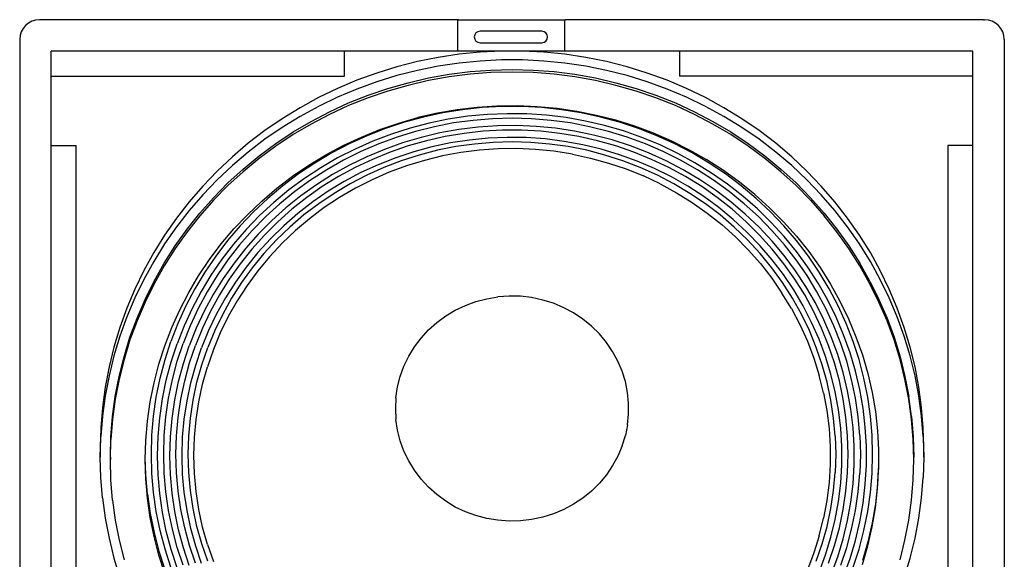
# Model space of a CAD drawing. Extents: x -12 to 2974, y -397 to 1816.
# Tile 3 of 5: x -12 to 458, y 673 to 931. Entities that reach past the tile are written whole.
import ezdxf

# ---------------------------------------------------------------- set-up
doc = ezdxf.new("R2010")
doc.units = 0
doc.layers.add('KF_SW_115E_FRONT', color=7, linetype='CONTINUOUS')

# ---------------------------------------------------------------- blocks, each defined once
blk = doc.blocks.new('K_F_SW_115E_FRONT')
at = {"layer": 'KF_SW_115E_FRONT'}
for p, q in [((-225, 0), (-225.5, 0)), ((-25.5, 0), (-225, 0)), ((-26, 0), (-26, -15)), ((-25.5, 0), (-18.5, 0)), ((-18.5, 0), (18.5, 0)), ((18.5, 0), (25.5, 0)), ((25, 0), (25, -15)), ((225, 0), (25.5, 0)), ((225, 0), (225.5, 0)), ((14.25, -5.5), (-15.25, -5.5)), ((-235, -9.5), (-235, -494.5)), ((-15.25, -11), (14.25, -11)), ((235, -9.5), (235, -494.5)), ((220, -15), (-220, -15)), ((-220, -489), (-220, -15)), ((-80, -27), (-80, -15)), ((-35.23, -18.03), (-45.12, -20.01)), ((-25.23, -16.51), (-35.23, -18.03)), ((-15.15, -15.5), (-25.23, -16.51)), ((-5.06, -15), (-15.15, -15.5)), ((5.06, -15), (-5.06, -15)), ((15.18, -15.5), (5.06, -15)), ((25.23, -16.51), (15.18, -15.5)), ((35.26, -18.03), (25.23, -16.51)), ((45.15, -20.01), (35.26, -18.03)), ((80, -15), (80, -27)), ((220, -489), (220, -15)), ((-54.93, -22.5), (-64.57, -25.46)), ((-45.12, -20.01), (-54.93, -22.5)), ((-35.23, -22.22), (-45.12, -24.2)), ((-25.23, -20.7), (-35.23, -22.22)), ((-15.15, -19.73), (-25.23, -20.7)), ((-5.06, -19.22), (-15.15, -19.73)), ((5.06, -19.22), (-5.06, -19.22)), ((15.18, -19.73), (5.06, -19.22)), ((25.23, -20.7), (15.18, -19.73)), ((35.26, -22.22), (25.23, -20.7)), ((45.15, -24.2), (35.26, -22.22)), ((54.93, -22.5), (45.15, -20.01)), ((64.57, -25.46), (54.93, -22.5)), ((-220, -27), (-80, -27)), ((-64.57, -25.46), (-74.03, -28.93)), ((-54.93, -26.69), (-64.57, -29.65)), ((-45.12, -24.2), (-54.93, -26.69)), ((-49.63, -30.07), (-39.86, -27.8)), ((-39.86, -27.8), (-29.99, -26.03)), ((-29.99, -27.29), (-39.86, -29.06)), ((-29.99, -26.03), (-20.03, -24.77)), ((-20.03, -26.03), (-29.99, -27.29)), ((-20.03, -24.77), (-10.04, -24.01)), ((-10.04, -25.27), (-20.03, -26.03)), ((-10.04, -24.01), (0.02, -23.76)), ((0.02, -25.02), (-10.04, -25.27)), ((0.02, -23.76), (10.04, -24.01)), ((10.04, -25.27), (0.02, -25.02)), ((10.04, -24.01), (20.06, -24.77)), ((20.06, -26.03), (10.04, -25.27)), ((20.06, -24.77), (29.99, -26.03)), ((29.99, -27.29), (20.06, -26.03)), ((29.99, -26.03), (39.89, -27.8)), ((39.89, -29.06), (29.99, -27.29)), ((39.89, -27.8), (49.63, -30.07)), ((54.93, -26.69), (45.15, -24.2)), ((64.57, -29.65), (54.93, -26.69)), ((74.06, -28.93), (64.57, -25.46)), ((220, -27), (80, -27)), ((-83.3, -32.84), (-92.34, -37.19)), ((-74.03, -28.93), (-83.3, -32.84)), ((-64.57, -29.65), (-74.03, -33.12)), ((-68.7, -36.02), (-59.25, -32.81)), ((-59.25, -32.81), (-49.63, -30.07)), ((-49.63, -31.33), (-59.25, -34.07)), ((-39.86, -29.06), (-49.63, -31.33)), ((49.63, -31.33), (39.89, -29.06)), ((49.63, -30.07), (59.28, -32.81)), ((59.28, -34.07), (49.63, -31.33)), ((59.28, -32.81), (68.73, -36.02)), ((74.06, -33.12), (64.57, -29.65)), ((83.33, -32.84), (74.06, -28.93)), ((92.37, -37.19), (83.33, -32.84)), ((-92.34, -37.19), (-101.17, -42.01)), ((-83.3, -37.03), (-92.34, -41.38)), ((-74.03, -33.12), (-83.3, -37.03)), ((-77.97, -39.74), (-68.7, -36.02)), ((-68.7, -37.28), (-77.97, -41.01)), ((-59.25, -34.07), (-68.7, -37.28)), ((68.73, -37.28), (59.28, -34.07)), ((68.73, -36.02), (78, -39.74)), ((78, -41.01), (68.73, -37.28)), ((83.33, -37.03), (74.06, -33.12)), ((92.37, -41.38), (83.33, -37.03)), ((101.17, -42.01), (92.37, -37.19)), ((-101.17, -42.01), (-109.71, -47.24)), ((-92.34, -41.38), (-101.17, -46.2)), ((-87.05, -43.91), (-77.97, -39.74)), ((-77.97, -41.01), (-87.05, -45.17)), ((-16.69, -41.89), (-26.21, -42.99)), ((-14.2, -41.95), (-23.63, -42.96)), ((-7.17, -41.26), (-16.69, -41.89)), ((-4.74, -41.44), (-14.2, -41.95)), ((2.41, -41.13), (-7.17, -41.26)), ((4.74, -41.44), (-4.74, -41.44)), ((11.96, -41.51), (2.41, -41.13)), ((14.23, -41.95), (4.74, -41.44)), ((21.48, -42.39), (11.96, -41.51)), ((23.66, -42.96), (14.23, -41.95)), ((78, -39.74), (87.08, -43.91)), ((87.08, -45.17), (78, -41.01)), ((101.17, -46.2), (92.37, -41.38)), ((109.71, -47.24), (101.17, -42.01)), ((-101.17, -46.2), (-109.71, -51.44)), ((-95.87, -48.54), (-87.05, -43.91)), ((-87.05, -45.17), (-95.87, -49.8)), ((-54.08, -49.36), (-44.9, -46.74)), ((-42.25, -46.46), (-51.36, -48.95)), ((-35.6, -44.63), (-44.9, -46.74)), ((-32.99, -44.44), (-42.25, -46.46)), ((-26.21, -42.99), (-35.6, -44.63)), ((-23.63, -42.96), (-32.99, -44.44)), ((-21.1, -46.11), (-30.4, -47.5)), ((-11.74, -45.23), (-21.1, -46.11)), ((-2.35, -44.85), (-11.74, -45.23)), ((7.08, -44.97), (-2.35, -44.85)), ((16.44, -45.6), (7.08, -44.97)), ((25.8, -46.74), (16.44, -45.6)), ((30.94, -43.75), (21.48, -42.39)), ((33.02, -44.44), (23.66, -42.96)), ((35.04, -48.38), (25.8, -46.74)), ((40.3, -45.64), (30.94, -43.75)), ((42.25, -46.46), (33.02, -44.44)), ((49.54, -48), (40.3, -45.64)), ((51.39, -48.95), (42.25, -46.46)), ((87.08, -43.91), (95.87, -48.54)), ((95.87, -49.8), (87.08, -45.17)), ((109.71, -51.44), (101.17, -46.2)), ((-109.71, -47.24), (-117.94, -52.89)), ((-109.71, -51.44), (-117.94, -57.08)), ((-104.41, -53.58), (-95.87, -48.54)), ((-95.87, -49.8), (-104.41, -54.84)), ((-63.09, -52.45), (-54.08, -49.36)), ((-51.36, -48.95), (-60.35, -51.91)), ((-39.61, -49.39), (-48.68, -51.75)), ((-36.99, -51.06), (-46.04, -53.3)), ((-30.4, -47.5), (-39.61, -49.39)), ((-27.85, -49.29), (-36.99, -51.06)), ((-18.61, -48.04), (-27.85, -49.29)), ((-16.15, -51.28), (-25.33, -52.41)), ((-9.32, -47.28), (-18.61, -48.04)), ((-6.92, -50.65), (-16.15, -51.28)), ((0.02, -47.03), (-9.32, -47.28)), ((2.32, -50.52), (-6.92, -50.65)), ((9.35, -47.28), (0.02, -47.03)), ((11.55, -50.9), (2.32, -50.52)), ((18.65, -48.04), (9.35, -47.28)), ((20.76, -51.78), (11.55, -50.9)), ((27.88, -49.29), (18.65, -48.04)), ((37.02, -51.06), (27.88, -49.29)), ((44.18, -50.49), (35.04, -48.38)), ((46.04, -53.3), (37.02, -51.06)), ((53.19, -53.11), (44.18, -50.49)), ((58.65, -50.84), (49.54, -48)), ((60.38, -51.91), (51.39, -48.95)), ((67.57, -54.18), (58.65, -50.84)), ((95.87, -48.54), (104.45, -53.58)), ((104.45, -54.84), (95.87, -49.8)), ((117.97, -52.89), (109.71, -47.24)), ((117.97, -57.08), (109.71, -51.44)), ((-117.94, -52.89), (-125.88, -58.94)), ((-112.7, -59.06), (-104.41, -53.58)), ((-104.41, -54.84), (-112.7, -60.32)), ((-80.52, -60.04), (-71.92, -56.01)), ((-69.14, -55.35), (-77.72, -59.26)), ((-71.92, -56.01), (-63.09, -52.45)), ((-60.35, -51.91), (-69.14, -55.35)), ((-57.6, -54.59), (-66.37, -57.93)), ((-54.89, -56.04), (-63.63, -59.23)), ((-48.68, -51.75), (-57.6, -54.59)), ((-46.04, -53.3), (-54.89, -56.04)), ((-43.39, -56.16), (-52.22, -58.78)), ((-34.41, -54.02), (-43.39, -56.16)), ((-31.85, -55.76), (-40.77, -57.74)), ((-25.33, -52.41), (-34.41, -54.02)), ((-22.81, -54.24), (-31.85, -55.76)), ((-13.73, -53.23), (-22.81, -54.24)), ((-4.55, -52.73), (-13.73, -53.23)), ((-2.25, -56.16), (-11.33, -56.54)), ((4.59, -52.73), (-4.55, -52.73)), ((6.82, -56.29), (-2.25, -56.16)), ((13.73, -53.23), (4.59, -52.73)), ((15.87, -56.92), (6.82, -56.29)), ((22.84, -54.24), (13.73, -53.23)), ((29.9, -53.14), (20.76, -51.78)), ((31.88, -55.76), (22.84, -54.24)), ((38.94, -55.03), (29.9, -53.14)), ((40.8, -57.74), (31.88, -55.76)), ((47.83, -57.39), (38.94, -55.03)), ((54.93, -56.04), (46.04, -53.3)), ((62.05, -56.2), (53.19, -53.11)), ((63.66, -59.23), (54.93, -56.04)), ((69.17, -55.35), (60.38, -51.91)), ((70.69, -59.76), (62.05, -56.2)), ((76.27, -57.96), (67.57, -54.18)), ((77.75, -59.26), (69.17, -55.35)), ((104.45, -53.58), (112.7, -59.06)), ((112.7, -60.32), (104.45, -54.84)), ((125.91, -58.94), (117.97, -52.89)), ((-220, -60.03), (-208, -60.03)), ((-208, -489), (-208, -60.03)), ((-125.88, -58.94), (-133.48, -65.4)), ((-117.94, -57.08), (-125.88, -63.16)), ((-120.65, -64.96), (-112.7, -59.06)), ((-112.7, -60.32), (-120.65, -66.22)), ((-88.91, -64.49), (-80.52, -60.04)), ((-77.72, -59.26), (-86.07, -63.6)), ((-66.37, -57.93), (-74.91, -61.71)), ((-63.63, -59.23), (-72.14, -62.91)), ((-52.22, -58.78), (-60.88, -61.87)), ((-49.57, -60.23), (-58.2, -63.23)), ((-40.77, -57.74), (-49.57, -60.23)), ((-38.19, -60.67), (-46.92, -63.04)), ((-29.33, -58.81), (-38.19, -60.67)), ((-26.84, -60.58), (-35.63, -62.34)), ((-20.35, -57.42), (-29.33, -58.81)), ((-17.92, -59.32), (-26.84, -60.58)), ((-11.33, -56.54), (-20.35, -57.42)), ((-8.97, -58.56), (-17.92, -59.32)), ((0.02, -58.31), (-8.97, -58.56)), ((9, -58.56), (0.02, -58.31)), ((17.95, -59.32), (9, -58.56)), ((24.89, -58.06), (15.87, -56.92)), ((26.84, -60.58), (17.95, -59.32)), ((33.81, -59.66), (24.89, -58.06)), ((35.67, -62.34), (26.84, -60.58)), ((42.6, -61.81), (33.81, -59.66)), ((49.6, -60.23), (40.8, -57.74)), ((56.6, -60.26), (47.83, -57.39)), ((58.2, -63.23), (49.6, -60.23)), ((65.17, -63.57), (56.6, -60.26)), ((72.17, -62.91), (63.66, -59.23)), ((79.13, -63.79), (70.69, -59.76)), ((84.78, -62.22), (76.27, -57.96)), ((86.07, -63.6), (77.75, -59.26)), ((112.7, -59.06), (120.68, -64.96)), ((120.68, -66.22), (112.7, -60.32)), ((125.91, -63.16), (117.97, -57.08)), ((133.51, -65.4), (125.91, -58.94)), ((220, -60.03), (208, -60.03)), ((208, -60.03), (208, -489)), ((-133.48, -65.4), (-140.73, -72.21)), ((-125.88, -63.16), (-133.48, -69.59)), ((-128.31, -71.26), (-120.65, -64.96)), ((-97.01, -69.41), (-88.91, -64.49)), ((-86.07, -63.6), (-94.14, -68.4)), ((-74.91, -61.71), (-83.23, -65.97)), ((-72.14, -62.91), (-80.43, -67.04)), ((-69.36, -65.4), (-77.62, -69.44)), ((-60.88, -61.87), (-69.36, -65.4)), ((-58.2, -63.23), (-66.62, -66.66)), ((-46.92, -63.04), (-55.52, -65.91)), ((-44.33, -64.58), (-52.85, -67.32)), ((-35.63, -62.34), (-44.33, -64.58)), ((-33.18, -65.02), (-41.81, -67.14)), ((-24.41, -63.39), (-33.18, -65.02)), ((-15.59, -62.25), (-24.41, -63.39)), ((-6.67, -61.62), (-15.59, -62.25)), ((2.25, -61.49), (-6.67, -61.62)), ((11.14, -61.87), (2.25, -61.49)), ((20.03, -62.76), (11.14, -61.87)), ((28.83, -64.14), (20.03, -62.76)), ((28.83, -64.14), (37.53, -66.03)), ((44.33, -64.58), (35.67, -62.34)), ((51.27, -64.42), (42.6, -61.81)), ((52.88, -67.32), (44.33, -64.58)), ((59.75, -67.51), (51.27, -64.42)), ((66.65, -66.66), (58.2, -63.23)), ((73.56, -67.35), (65.17, -63.57)), ((80.46, -67.04), (72.17, -62.91)), ((87.33, -68.24), (79.13, -63.79)), ((93, -66.88), (84.78, -62.22)), ((94.17, -68.4), (86.07, -63.6)), ((120.68, -64.96), (128.31, -71.26)), ((133.51, -69.59), (125.91, -63.16)), ((140.76, -72.21), (133.51, -65.4)), ((-133.48, -69.59), (-140.73, -76.4)), ((-120.65, -66.22), (-128.31, -72.53)), ((-104.82, -74.73), (-97.01, -69.41)), ((-94.14, -68.4), (-101.92, -73.63)), ((-83.23, -65.97), (-91.3, -70.63)), ((-80.43, -67.04), (-88.46, -71.61)), ((-77.62, -69.44), (-85.63, -73.88)), ((-66.62, -66.66), (-74.85, -70.57)), ((-63.91, -69.21), (-72.11, -73)), ((-55.52, -65.91), (-63.91, -69.21)), ((-52.85, -67.32), (-61.2, -70.51)), ((-50.32, -69.75), (-58.65, -72.84)), ((-41.81, -67.14), (-50.32, -69.75)), ((37.53, -66.03), (46.1, -68.4)), ((46.1, -68.4), (54.52, -71.23)), ((61.23, -70.51), (52.88, -67.32)), ((68.07, -71.05), (59.75, -67.51)), ((74.88, -70.57), (66.65, -66.66)), ((81.69, -71.61), (73.56, -67.35)), ((88.5, -71.61), (80.46, -67.04)), ((95.24, -73.16), (87.33, -68.24)), ((100.98, -72.02), (93, -66.88)), ((101.96, -73.63), (94.17, -68.4)), ((128.31, -72.53), (120.68, -66.22)), ((140.76, -76.4), (133.51, -69.59)), ((-140.73, -72.21), (-147.6, -79.37)), ((-135.59, -77.91), (-128.31, -71.26)), ((-128.31, -72.53), (-135.59, -79.18)), ((-112.33, -80.44), (-104.82, -74.73)), ((-101.92, -73.63), (-109.43, -79.24)), ((-91.3, -70.63), (-99.06, -75.74)), ((-88.46, -71.61), (-96.22, -76.59)), ((-85.63, -73.88), (-93.38, -78.77)), ((-82.82, -74.89), (-90.54, -79.68)), ((-74.85, -70.57), (-82.82, -74.89)), ((-72.11, -73), (-80.05, -77.22)), ((-69.36, -74.2), (-77.27, -78.29)), ((-61.2, -70.51), (-69.36, -74.2)), ((-58.65, -72.84), (-66.75, -76.4)), ((54.52, -71.23), (62.74, -74.58)), ((69.39, -74.2), (61.23, -70.51)), ((70.75, -78.36), (62.74, -74.58)), ((76.14, -75.05), (68.07, -71.05)), ((77.31, -78.29), (69.39, -74.2)), ((82.85, -74.89), (74.88, -70.57)), ((83.96, -79.52), (76.14, -75.05)), ((89.57, -76.27), (81.69, -71.61)), ((90.58, -79.68), (82.85, -74.89)), ((96.25, -76.59), (88.5, -71.61)), ((102.87, -78.45), (95.24, -73.16)), ((108.64, -77.54), (100.98, -72.02)), ((109.46, -79.24), (101.96, -73.63)), ((128.31, -71.26), (135.59, -77.91)), ((135.59, -79.18), (128.31, -72.53)), ((147.63, -79.37), (140.76, -72.21)), ((-147.6, -79.37), (-154.09, -86.87)), ((-140.73, -76.4), (-147.6, -83.56)), ((-142.49, -84.94), (-135.59, -77.91)), ((-135.59, -79.18), (-142.49, -86.2)), ((-109.43, -79.24), (-116.58, -85.26)), ((-99.06, -75.74), (-106.53, -81.26)), ((-96.22, -76.59), (-103.66, -82.01)), ((-93.38, -78.77), (-100.79, -84.09)), ((-90.54, -79.68), (-97.95, -84.88)), ((-80.05, -77.22), (-87.74, -81.89)), ((-77.27, -78.29), (-84.93, -82.87)), ((-66.75, -76.4), (-74.66, -80.4)), ((70.75, -78.36), (78.54, -82.58)), ((84.93, -82.87), (77.31, -78.29)), ((91.49, -84.38), (83.96, -79.52)), ((97.16, -81.38), (89.57, -76.27)), ((97.98, -84.88), (90.58, -79.68)), ((103.69, -82.01), (96.25, -76.59)), ((110.18, -84.16), (102.87, -78.45)), ((115.98, -83.46), (108.64, -77.54)), ((116.61, -85.26), (109.46, -79.24)), ((135.59, -77.91), (142.52, -84.94)), ((135.59, -79.18), (142.52, -86.2)), ((147.63, -83.56), (140.76, -76.4)), ((154.12, -86.87), (147.63, -79.37)), ((-147.6, -83.56), (-154.09, -91.06)), ((-119.48, -86.55), (-112.33, -80.44)), ((-106.53, -81.26), (-113.68, -87.18)), ((-103.66, -82.01), (-110.78, -87.81)), ((-100.79, -84.09), (-107.91, -89.77)), ((-87.74, -81.89), (-95.12, -86.99)), ((-84.93, -82.87), (-92.28, -87.81)), ((-74.66, -80.4), (-82.29, -84.85)), ((78.54, -82.58), (86.01, -87.25)), ((92.31, -87.81), (84.93, -82.87)), ((98.71, -89.67), (91.49, -84.38)), ((104.41, -86.87), (97.16, -81.38)), ((110.81, -87.81), (103.69, -82.01)), ((117.15, -90.27), (110.18, -84.16)), ((122.95, -89.73), (115.98, -83.46)), ((154.12, -91.06), (147.63, -83.56)), ((-154.09, -86.87), (-160.18, -94.69)), ((-149.02, -92.32), (-142.49, -84.94)), ((-142.49, -86.2), (-149.02, -93.58)), ((-126.29, -93.05), (-119.48, -86.55)), ((-116.58, -85.26), (-123.39, -91.63)), ((-113.68, -87.18), (-120.46, -93.46)), ((-110.78, -87.81), (-117.56, -93.99)), ((-97.95, -84.88), (-105.04, -90.46)), ((-95.12, -86.99), (-102.18, -92.48)), ((-92.28, -87.81), (-99.34, -93.2)), ((-82.29, -84.85), (-89.63, -89.7)), ((86.01, -87.25), (93.22, -92.32)), ((99.37, -93.2), (92.31, -87.81)), ((105.08, -90.46), (97.98, -84.88)), ((111.35, -92.76), (104.41, -86.87)), ((117.59, -93.99), (110.81, -87.81)), ((123.39, -91.63), (116.61, -85.26)), ((142.52, -84.94), (149.02, -92.32)), ((142.52, -86.2), (149.02, -93.58)), ((160.18, -94.69), (154.12, -86.87)), ((-154.09, -91.06), (-160.18, -98.88)), ((-155.13, -99.98), (-149.02, -92.32)), ((-149.02, -93.58), (-155.13, -101.24)), ((-132.72, -99.85), (-126.29, -93.05)), ((-123.39, -91.63), (-129.79, -98.37)), ((-120.46, -93.46), (-126.89, -100.11)), ((-117.56, -93.99), (-123.99, -100.55)), ((-107.91, -89.77), (-114.69, -95.85)), ((-105.04, -90.46), (-111.79, -96.45)), ((-102.18, -92.48), (-108.92, -98.34)), ((-99.34, -93.2), (-106.05, -98.97)), ((-89.63, -89.7), (-96.69, -95)), ((93.22, -92.32), (100.1, -97.77)), ((105.61, -95.35), (98.71, -89.67)), ((106.08, -98.97), (99.37, -93.2)), ((111.82, -96.45), (105.08, -90.46)), ((117.94, -99.03), (111.35, -92.76)), ((123.74, -96.73), (117.15, -90.27)), ((123.99, -100.55), (117.59, -93.99)), ((129.57, -96.42), (122.95, -89.73)), ((129.82, -98.37), (123.39, -91.63)), ((149.02, -92.32), (155.13, -99.98)), ((155.13, -101.24), (149.02, -93.58)), ((160.18, -98.88), (154.12, -91.06)), ((-160.18, -94.69), (-165.82, -102.78)), ((-129.79, -98.37), (-135.84, -105.43)), ((-114.69, -95.85), (-121.09, -102.31)), ((-111.79, -96.45), (-118.19, -102.78)), ((-108.92, -98.34), (-115.29, -104.58)), ((-96.69, -95), (-103.37, -100.67)), ((106.62, -103.64), (100.1, -97.77)), ((112.17, -101.43), (105.61, -95.35)), ((118.22, -102.78), (111.82, -96.45)), ((129.98, -103.54), (123.74, -96.73)), ((129.57, -96.42), (135.81, -103.38)), ((135.84, -105.43), (129.82, -98.37)), ((165.85, -102.78), (160.18, -94.69)), ((-165.82, -102.78), (-171.02, -111.14)), ((-160.18, -98.88), (-165.82, -106.98)), ((-160.81, -107.99), (-155.13, -99.98)), ((-155.13, -101.24), (-160.81, -109.25)), ((-138.77, -107.01), (-132.72, -99.85)), ((-126.89, -100.11), (-132.91, -107.07)), ((-123.99, -100.55), (-130.01, -107.42)), ((-121.09, -102.31), (-127.08, -109.09)), ((-118.19, -102.78), (-124.18, -109.47)), ((-106.05, -98.97), (-112.42, -105.09)), ((-103.37, -100.67), (-109.74, -106.69)), ((112.45, -105.09), (106.08, -98.97)), ((118.38, -107.83), (112.17, -101.43)), ((124.15, -105.65), (117.94, -99.03)), ((124.21, -109.47), (118.22, -102.78)), ((130.01, -107.42), (123.99, -100.55)), ((135.81, -103.38), (141.64, -110.7)), ((155.13, -99.98), (160.84, -107.99)), ((160.84, -109.25), (155.13, -101.24)), ((165.85, -106.98), (160.18, -98.88)), ((171.05, -111.14), (165.85, -102.78)), ((-165.82, -106.98), (-171.02, -115.33)), ((-166.04, -116.24), (-160.81, -107.99)), ((-144.38, -114.48), (-138.77, -107.01)), ((-135.84, -105.43), (-141.45, -112.81)), ((-132.91, -107.07), (-138.52, -114.35)), ((-130.01, -107.42), (-135.62, -114.61)), ((-115.29, -104.58), (-121.28, -111.17)), ((-112.42, -105.09), (-118.41, -111.58)), ((-109.74, -106.69), (-115.73, -113.09)), ((106.62, -103.64), (112.8, -109.84)), ((118.41, -111.58), (112.45, -105.09)), ((124.15, -114.57), (118.38, -107.83)), ((129.95, -112.59), (124.15, -105.65)), ((135.78, -110.67), (129.98, -103.54)), ((135.62, -114.61), (130.01, -107.42)), ((141.48, -112.81), (135.84, -105.43)), ((160.84, -107.99), (166.07, -116.24)), ((171.05, -115.33), (165.85, -106.98)), ((-171.02, -111.14), (-175.78, -119.77)), ((-160.81, -109.25), (-166.04, -117.5)), ((-127.08, -109.09), (-132.69, -116.18)), ((-124.18, -109.47), (-129.79, -116.47)), ((-121.28, -111.17), (-126.89, -118.07)), ((-118.41, -111.58), (-123.99, -118.39)), ((112.8, -109.84), (118.57, -116.4)), ((123.99, -118.39), (118.41, -111.58)), ((129.79, -116.47), (124.21, -109.47)), ((135.37, -119.84), (129.95, -112.59)), ((141.2, -118.1), (135.78, -110.67)), ((141.64, -110.7), (147.06, -118.33)), ((166.07, -117.5), (160.84, -109.25)), ((175.81, -119.77), (171.05, -111.14)), ((-171.02, -115.33), (-175.78, -123.97)), ((-170.83, -124.76), (-166.04, -116.24)), ((-149.59, -122.23), (-144.38, -114.48)), ((-141.45, -112.81), (-146.65, -120.47)), ((-138.52, -114.35), (-143.72, -121.92)), ((-135.62, -114.61), (-140.79, -122.08)), ((-132.69, -116.18), (-137.86, -123.56)), ((-129.79, -116.47), (-134.96, -123.75)), ((-115.73, -113.09), (-121.28, -119.81)), ((118.57, -116.4), (123.96, -123.27)), ((129.54, -121.63), (124.15, -114.57)), ((134.96, -123.75), (129.79, -116.47)), ((140.82, -122.08), (135.62, -114.61)), ((146.65, -120.47), (141.48, -112.81)), ((170.86, -124.76), (166.07, -116.24)), ((175.81, -123.97), (171.05, -115.33)), ((-175.78, -119.77), (-180.07, -128.6)), ((-166.04, -117.5), (-170.83, -125.99)), ((-146.65, -120.47), (-151.38, -128.38)), ((-143.72, -121.92), (-148.45, -129.74)), ((-140.79, -122.08), (-145.52, -129.83)), ((-126.89, -118.07), (-132.03, -125.26)), ((-123.99, -118.39), (-129.13, -125.48)), ((-121.28, -119.81), (-126.45, -126.84)), ((129.16, -125.48), (123.99, -118.39)), ((134.49, -128.98), (129.54, -121.63)), ((140.32, -127.34), (135.37, -119.84)), ((145.55, -129.83), (140.82, -122.08)), ((146.15, -125.79), (141.2, -118.1)), ((151.41, -128.38), (146.65, -120.47)), ((147.06, -118.33), (152.01, -126.21)), ((170.86, -125.99), (166.07, -117.5)), ((180.1, -128.6), (175.81, -119.77)), ((-175.78, -123.97), (-180.07, -132.79)), ((-175.15, -133.49), (-170.83, -124.76)), ((-170.83, -125.99), (-175.15, -134.75)), ((-154.31, -130.24), (-149.59, -122.23)), ((-137.86, -123.56), (-142.59, -131.22)), ((-134.96, -123.75), (-139.69, -131.31)), ((-132.03, -125.26), (-136.76, -132.73)), ((-129.13, -125.48), (-133.86, -132.86)), ((-126.45, -126.84), (-131.18, -134.12)), ((123.96, -123.27), (128.87, -130.43)), ((133.89, -132.86), (129.16, -125.48)), ((139.72, -131.31), (134.96, -123.75)), ((150.69, -133.77), (146.15, -125.79)), ((152.01, -126.21), (156.55, -134.34)), ((170.86, -124.76), (175.18, -133.49)), ((175.18, -134.75), (170.86, -125.99)), ((180.1, -132.79), (175.81, -123.97)), ((-180.07, -128.6), (-183.88, -137.65)), ((-158.6, -138.5), (-154.31, -130.24)), ((-151.38, -128.38), (-155.67, -136.55)), ((-148.45, -129.74), (-152.74, -137.84)), ((-145.52, -129.83), (-149.8, -137.84)), ((-142.59, -131.22), (-146.87, -139.13)), ((-139.69, -131.31), (-143.94, -139.13)), ((133.38, -137.87), (128.87, -130.43)), ((138.99, -136.58), (134.49, -128.98)), ((143.97, -139.13), (139.72, -131.31)), ((144.82, -135.13), (140.32, -127.34)), ((149.84, -137.84), (145.55, -129.83)), ((155.7, -136.55), (151.41, -128.38)), ((183.91, -137.65), (180.1, -128.6)), ((-180.07, -132.79), (-183.88, -141.84)), ((-178.99, -142.44), (-175.15, -133.49)), ((-175.15, -134.75), (-178.99, -143.7)), ((-136.76, -132.73), (-141.04, -140.45)), ((-133.86, -132.86), (-138.11, -140.51)), ((-131.18, -134.12), (-135.43, -141.68)), ((-22.24, -136.35), (-17.19, -134.5)), ((-17.19, -134.5), (-11.99, -133.14)), ((-11.99, -133.14), (-6.7, -132.26)), ((-1.34, -131.88), (-6.7, -132.26)), ((4.05, -132.01), (-1.34, -131.88)), ((9.38, -132.64), (4.05, -132.01)), ((14.64, -133.77), (9.38, -132.64)), ((19.78, -135.35), (14.64, -133.77)), ((24.7, -137.43), (19.78, -135.35)), ((138.14, -140.51), (133.89, -132.86)), ((148.86, -143.16), (144.82, -135.13)), ((154.72, -141.97), (150.69, -133.77)), ((156.55, -134.34), (160.58, -142.69)), ((175.18, -133.49), (179.03, -142.44)), ((179.03, -143.7), (175.18, -134.75)), ((183.91, -141.84), (180.1, -132.79)), ((-183.88, -137.65), (-187.22, -146.85)), ((-162.41, -146.95), (-158.6, -138.5)), ((-155.67, -136.55), (-159.48, -144.93)), ((-152.74, -137.84), (-156.55, -146.13)), ((-149.8, -137.84), (-153.62, -146.03)), ((-146.87, -139.13), (-150.69, -147.26)), ((-143.94, -139.13), (-147.76, -147.17)), ((-141.04, -140.45), (-144.82, -148.4)), ((-138.11, -140.51), (-141.93, -148.37)), ((-31.63, -141.37), (-27.06, -138.66)), ((-27.06, -138.66), (-22.24, -136.35)), ((29.39, -139.95), (24.7, -137.43)), ((33.84, -142.91), (29.39, -139.95)), ((133.38, -137.87), (137.42, -145.53)), ((141.96, -148.37), (138.14, -140.51)), ((143.03, -144.43), (138.99, -136.58)), ((147.79, -147.17), (143.97, -139.13)), ((153.65, -146.03), (149.84, -137.84)), ((159.51, -144.93), (155.7, -136.55)), ((187.22, -146.85), (183.91, -137.65)), ((-183.88, -141.84), (-187.22, -151.07)), ((-182.37, -151.55), (-178.99, -142.44)), ((-178.99, -143.7), (-182.37, -152.81)), ((-159.48, -144.93), (-162.79, -153.51)), ((-135.43, -141.68), (-139.25, -149.47)), ((-39.86, -148.08), (-35.92, -144.52)), ((-35.92, -144.52), (-31.63, -141.37)), ((37.94, -146.25), (33.84, -142.91)), ((137.42, -145.53), (140.98, -153.44)), ((146.59, -152.46), (143.03, -144.43)), ((152.42, -151.39), (148.86, -143.16)), ((158.28, -150.35), (154.72, -141.97)), ((162.82, -153.51), (159.51, -144.93)), ((160.58, -142.69), (164.15, -151.27)), ((179.03, -142.44), (182.37, -151.55)), ((182.37, -152.81), (179.03, -143.7)), ((187.22, -151.07), (183.91, -141.84)), ((-187.22, -146.85), (-190.03, -156.25)), ((-165.72, -155.58), (-162.41, -146.95)), ((-156.55, -146.13), (-159.86, -154.61)), ((-153.62, -146.03), (-156.93, -154.45)), ((-150.69, -147.26), (-154.03, -155.58)), ((-147.76, -147.17), (-151.1, -155.43)), ((-144.82, -148.4), (-148.17, -156.56)), ((-141.93, -148.37), (-145.23, -156.43)), ((-139.25, -149.47), (-142.56, -157.44)), ((-43.42, -151.96), (-39.86, -148.08)), ((41.72, -149.98), (37.94, -146.25)), ((45.09, -154.01), (41.72, -149.98)), ((145.27, -156.43), (141.96, -148.37)), ((151.1, -155.43), (147.79, -147.17)), ((156.96, -154.45), (153.65, -146.03)), ((161.37, -158.93), (158.28, -150.35)), ((190.06, -156.25), (187.22, -146.85)), ((-187.22, -151.07), (-190.03, -160.44)), ((-185.2, -160.85), (-182.37, -151.55)), ((-182.37, -152.81), (-185.2, -162.11)), ((-165.63, -162.23), (-162.79, -153.51)), ((-162.7, -163.28), (-159.86, -154.61)), ((-159.77, -163.02), (-156.93, -154.45)), ((-46.57, -156.15), (-43.42, -151.96)), ((48.02, -158.36), (45.09, -154.01)), ((140.98, -153.44), (144.07, -161.51)), ((149.65, -160.69), (146.59, -152.46)), ((155.51, -159.81), (152.42, -151.39)), ((159.8, -163.02), (156.96, -154.45)), ((165.66, -162.23), (162.82, -153.51)), ((164.15, -151.27), (167.24, -160)), ((182.37, -151.55), (185.24, -160.85)), ((185.24, -162.11), (182.37, -152.81)), ((190.06, -160.44), (187.22, -151.07)), ((-190.03, -156.25), (-192.36, -165.73)), ((-168.56, -164.41), (-165.72, -155.58)), ((-156.83, -164.06), (-154.03, -155.58)), ((-153.93, -163.81), (-151.1, -155.43)), ((-151, -164.88), (-148.17, -156.56)), ((-148.07, -164.66), (-145.23, -156.43)), ((-142.56, -157.44), (-145.39, -165.61)), ((-49.31, -160.63), (-46.57, -156.15)), ((50.51, -162.96), (48.02, -158.36)), ((148.1, -164.66), (145.27, -156.43)), ((153.93, -163.81), (151.1, -155.43)), ((163.96, -167.66), (161.37, -158.93)), ((192.39, -165.73), (190.06, -156.25)), ((-190.03, -160.44), (-192.36, -169.92)), ((-187.54, -170.24), (-185.2, -160.85)), ((-185.2, -162.11), (-187.54, -171.5)), ((-170.89, -173.36), (-168.56, -164.41)), ((-167.96, -171.09), (-165.63, -162.23)), ((-165.03, -172.07), (-162.7, -163.28)), ((-162.1, -171.72), (-159.77, -163.02)), ((-159.17, -172.7), (-156.83, -164.06)), ((-156.24, -172.35), (-153.93, -163.81)), ((-51.59, -165.33), (-49.31, -160.63)), ((52.56, -167.78), (50.51, -162.96)), ((144.07, -161.51), (146.65, -169.74)), ((152.23, -169.11), (149.65, -160.69)), ((156.27, -172.35), (153.93, -163.81)), ((158.1, -168.35), (155.51, -159.81)), ((162.13, -171.72), (159.8, -163.02)), ((167.99, -171.09), (165.66, -162.23)), ((167.24, -160), (169.82, -168.86)), ((185.24, -160.85), (187.57, -170.24)), ((187.57, -171.5), (185.24, -162.11)), ((192.39, -169.92), (190.06, -160.44)), ((-192.36, -165.73), (-194.19, -175.35)), ((-153.34, -173.33), (-151, -164.88)), ((-150.4, -173.05), (-148.07, -164.66)), ((-147.72, -173.9), (-145.39, -165.61)), ((-53.38, -170.24), (-51.59, -165.33)), ((54.11, -172.73), (52.56, -167.78)), ((150.4, -173.05), (148.1, -164.66)), ((154.31, -177.62), (152.23, -169.11)), ((160.18, -177.05), (158.1, -168.35)), ((166.04, -176.52), (163.96, -167.66)), ((169.82, -168.86), (171.9, -177.87)), ((194.19, -175.35), (192.39, -165.73)), ((-192.36, -169.92), (-194.19, -179.54)), ((-189.36, -179.76), (-187.54, -170.24)), ((-187.54, -171.5), (-189.36, -181.02)), ((-172.72, -182.41), (-170.89, -173.36)), ((-169.79, -180.08), (-167.96, -171.09)), ((-166.86, -180.96), (-165.03, -172.07)), ((-163.93, -180.55), (-162.1, -171.72)), ((-160.99, -181.43), (-159.17, -172.7)), ((-158.06, -181.02), (-156.24, -172.35)), ((-155.13, -181.94), (-153.34, -173.33)), ((-152.2, -181.53), (-150.4, -173.05)), ((-149.55, -182.31), (-147.72, -173.9)), ((-54.64, -175.28), (-53.38, -170.24)), ((55.15, -177.84), (54.11, -172.73)), ((148.73, -178.09), (146.65, -169.74)), ((152.23, -181.53), (150.4, -173.05)), ((158.1, -181.02), (156.27, -172.35)), ((163.96, -180.55), (162.13, -171.72)), ((169.82, -180.08), (167.99, -171.09)), ((187.57, -170.24), (189.4, -179.76)), ((189.4, -181.02), (187.57, -171.5)), ((194.19, -179.54), (192.39, -169.92)), ((-194.19, -175.35), (-195.48, -185.02)), ((-55.43, -180.42), (-54.64, -175.28)), ((55.65, -183.01), (55.15, -177.84)), ((148.73, -178.09), (150.28, -186.57)), ((155.89, -186.25), (154.31, -177.62)), ((161.72, -185.84), (160.18, -177.05)), ((167.58, -185.44), (166.04, -176.52)), ((171.9, -177.87), (173.45, -186.98)), ((195.48, -185.02), (194.19, -175.35)), ((-194.19, -179.54), (-195.48, -189.22)), ((-190.69, -189.37), (-189.36, -179.76)), ((-189.36, -181.02), (-190.69, -190.64)), ((-174.01, -191.55), (-172.72, -182.41)), ((-171.08, -189.15), (-169.79, -180.08)), ((-168.15, -189.94), (-166.86, -180.96)), ((-165.22, -189.47), (-163.93, -180.55)), ((-162.29, -190.26), (-160.99, -181.43)), ((-159.39, -189.78), (-158.06, -181.02)), ((-156.46, -190.57), (-155.13, -181.94)), ((-153.53, -190.1), (-152.2, -181.53)), ((-150.84, -190.83), (-149.55, -182.31)), ((-55.43, -180.42), (-55.68, -185.59)), ((55.65, -188.21), (55.65, -183.01)), ((153.52, -190.1), (152.23, -181.53)), ((159.39, -189.78), (158.1, -181.02)), ((165.25, -189.47), (163.96, -180.55)), ((171.11, -189.15), (169.82, -180.08)), ((190.72, -189.37), (189.4, -179.76)), ((190.72, -190.64), (189.4, -181.02)), ((195.48, -189.22), (194.19, -179.54)), ((-195.48, -185.02), (-196.27, -194.77)), ((-55.68, -185.59), (-55.43, -190.79)), ((150.28, -186.57), (151.32, -195.11)), ((156.93, -194.95), (155.89, -186.25)), ((162.79, -194.7), (161.72, -185.84)), ((168.62, -194.48), (167.58, -185.44)), ((173.45, -186.98), (174.49, -196.15)), ((196.27, -194.77), (195.48, -185.02)), ((-195.48, -189.22), (-196.27, -198.96)), ((-191.48, -199.02), (-190.69, -189.37)), ((-190.69, -190.64), (-191.48, -200.28)), ((-174.8, -200.76), (-174.01, -191.55)), ((-171.87, -198.26), (-171.08, -189.15)), ((-168.94, -198.99), (-168.15, -189.94)), ((-166.01, -198.42), (-165.22, -189.47)), ((-163.07, -199.15), (-162.29, -190.26)), ((-160.14, -198.58), (-159.39, -189.78)), ((-157.21, -199.3), (-156.46, -190.57)), ((-154.31, -198.74), (-153.53, -190.1)), ((-151.63, -199.4), (-150.84, -190.83)), ((-54.64, -195.93), (-55.43, -190.79)), ((55.15, -193.38), (55.65, -188.21)), ((154.31, -198.74), (153.52, -190.1)), ((160.18, -198.58), (159.39, -189.78)), ((166.04, -198.42), (165.25, -189.47)), ((171.9, -198.26), (171.11, -189.15)), ((190.72, -189.37), (191.51, -199.02)), ((191.51, -200.28), (190.72, -190.64)), ((196.27, -198.96), (195.48, -189.22)), ((-196.27, -194.77), (-196.52, -204.51)), ((-53.38, -200.98), (-54.64, -195.93)), ((55.15, -193.38), (54.11, -198.45)), ((151.32, -195.11), (151.85, -203.72)), ((157.43, -203.69), (156.93, -194.95)), ((163.3, -203.59), (162.79, -194.7)), ((169.16, -203.53), (168.62, -194.48)), ((174.49, -196.15), (175.02, -205.35)), ((196.55, -204.51), (196.27, -194.77)), ((-196.52, -208.7), (-196.27, -198.96)), ((-191.73, -208.7), (-191.48, -199.02)), ((-191.73, -209.96), (-191.48, -200.28)), ((-175.05, -209.96), (-174.8, -200.76)), ((-172.12, -207.4), (-171.87, -198.26)), ((-169.19, -208.07), (-168.94, -198.99)), ((-166.26, -207.4), (-166.01, -198.42)), ((-163.36, -208.07), (-163.07, -199.15)), ((-160.43, -207.4), (-160.14, -198.58)), ((-157.5, -208.07), (-157.21, -199.3)), ((-154.57, -207.4), (-154.31, -198.74)), ((-151.89, -208), (-151.63, -199.4)), ((-51.59, -205.86), (-53.38, -200.98)), ((52.56, -203.43), (54.11, -198.45)), ((154.31, -198.74), (154.6, -207.4)), ((160.43, -207.4), (160.18, -198.58)), ((166.04, -198.42), (166.29, -207.4)), ((172.15, -207.4), (171.9, -198.26)), ((191.51, -199.02), (191.76, -208.7)), ((191.76, -209.96), (191.51, -200.28)), ((196.27, -198.96), (196.55, -208.7)), ((-196.52, -204.51), (-196.52, -208.7)), ((-49.31, -210.56), (-51.59, -205.86)), ((52.56, -203.43), (50.51, -208.25)), ((151.85, -203.72), (151.85, -212.32)), ((157.43, -212.45), (157.43, -203.69)), ((163.3, -212.51), (163.3, -203.59)), ((169.16, -212.61), (169.16, -203.53)), ((175.02, -205.35), (175.02, -214.59)), ((196.55, -208.7), (196.55, -204.51)), ((-196.27, -218.47), (-196.52, -208.7)), ((-191.73, -208.7), (-191.73, -209.96)), ((-191.48, -219.64), (-191.73, -209.96)), ((-174.8, -217.27), (-175.05, -209.01)), ((-174.8, -219.19), (-175.05, -209.96)), ((-171.87, -216.58), (-172.12, -207.4)), ((-168.94, -217.14), (-169.19, -208.07)), ((-166.01, -216.42), (-166.26, -207.4)), ((-163.07, -216.99), (-163.36, -208.07)), ((-160.14, -216.26), (-160.43, -207.4)), ((-157.21, -216.83), (-157.5, -208.07)), ((-154.31, -216.07), (-154.57, -207.4)), ((-151.63, -216.61), (-151.89, -208)), ((-46.57, -215.03), (-49.31, -210.56)), ((50.51, -208.25), (48.02, -212.83)), ((154.6, -207.4), (154.31, -216.07)), ((160.18, -216.26), (160.43, -207.4)), ((166.29, -207.4), (166.04, -216.42)), ((171.9, -216.58), (172.15, -207.4)), ((191.51, -219.64), (191.76, -209.96)), ((191.76, -209.96), (191.76, -208.7)), ((196.55, -208.7), (196.27, -218.47)), ((-153.53, -224.74), (-154.31, -216.07)), ((-43.42, -219.26), (-46.57, -215.03)), ((48.02, -212.83), (45.09, -217.18)), ((151.85, -212.32), (151.32, -220.9)), ((153.52, -224.74), (154.31, -216.07)), ((156.93, -221.18), (157.43, -212.45)), ((162.79, -221.43), (163.3, -212.51)), ((168.62, -221.65), (169.16, -212.61)), ((175.02, -212.67), (174.49, -221.87)), ((174.49, -223.8), (175.02, -214.59)), ((-195.48, -228.21), (-196.27, -218.47)), ((-190.69, -229.31), (-191.48, -219.64)), ((-174.01, -226.47), (-174.8, -217.27)), ((-174.01, -228.4), (-174.8, -219.19)), ((-171.08, -225.69), (-171.87, -216.58)), ((-168.15, -226.19), (-168.94, -217.14)), ((-165.22, -225.37), (-166.01, -216.42)), ((-162.29, -225.88), (-163.07, -216.99)), ((-159.39, -225.06), (-160.14, -216.26)), ((-156.46, -225.53), (-157.21, -216.83)), ((-150.84, -225.18), (-151.63, -216.61)), ((-39.86, -223.14), (-43.42, -219.26)), ((45.09, -217.18), (41.72, -221.24)), ((151.32, -220.9), (150.28, -229.44)), ((159.39, -225.06), (160.18, -216.26)), ((165.25, -225.37), (166.04, -216.42)), ((171.11, -225.69), (171.9, -216.58)), ((190.72, -229.31), (191.51, -219.64)), ((195.48, -228.21), (196.27, -218.47)), ((-163.93, -234.29), (-165.22, -225.37)), ((-158.06, -233.82), (-159.39, -225.06)), ((-155.13, -234.2), (-156.46, -225.53)), ((-152.2, -233.32), (-153.53, -224.74)), ((-149.55, -233.7), (-150.84, -225.18)), ((-35.92, -226.67), (-39.86, -223.14)), ((37.94, -224.93), (33.84, -228.3)), ((41.72, -221.24), (37.94, -224.93)), ((152.23, -233.32), (153.52, -224.74)), ((155.89, -229.88), (156.93, -221.18)), ((158.1, -233.82), (159.39, -225.06)), ((161.72, -230.29), (162.79, -221.43)), ((163.96, -234.29), (165.25, -225.37)), ((167.58, -230.67), (168.62, -221.65)), ((174.49, -221.87), (173.45, -231.05)), ((173.45, -232.97), (174.49, -223.8)), ((-195.48, -228.21), (-194.19, -237.89)), ((-190.69, -229.31), (-189.36, -238.89)), ((-174.01, -226.47), (-172.72, -235.62)), ((-172.72, -237.54), (-174.01, -228.4)), ((-169.79, -234.73), (-171.08, -225.69)), ((-166.86, -235.18), (-168.15, -226.19)), ((-160.99, -234.7), (-162.29, -225.88)), ((-31.63, -229.82), (-35.92, -226.67)), ((-27.06, -232.56), (-31.63, -229.82)), ((33.84, -228.3), (29.39, -231.23)), ((150.28, -229.44), (148.73, -237.92)), ((154.31, -238.52), (155.89, -229.88)), ((160.18, -239.08), (161.72, -230.29)), ((169.82, -234.73), (171.11, -225.69)), ((189.4, -238.89), (190.72, -229.31)), ((194.19, -237.89), (195.48, -228.21)), ((-167.96, -243.72), (-169.79, -234.73)), ((-162.1, -243.12), (-163.93, -234.29)), ((-159.17, -243.43), (-160.99, -234.7)), ((-156.24, -242.45), (-158.06, -233.82)), ((-153.34, -242.77), (-155.13, -234.2)), ((-150.4, -241.79), (-152.2, -233.32)), ((-147.72, -242.11), (-149.55, -233.7)), ((-22.24, -234.86), (-27.06, -232.56)), ((-17.19, -236.69), (-22.24, -234.86)), ((24.7, -233.76), (19.78, -235.84)), ((29.39, -231.23), (24.7, -233.76)), ((150.4, -241.79), (152.23, -233.32)), ((156.27, -242.45), (158.1, -233.82)), ((162.13, -243.12), (163.96, -234.29)), ((166.04, -239.62), (167.58, -230.67)), ((167.99, -243.72), (169.82, -234.73)), ((173.45, -231.05), (171.9, -240.16)), ((171.9, -242.08), (173.45, -232.97)), ((-194.19, -237.89), (-192.36, -247.5)), ((-189.36, -238.89), (-187.54, -248.42)), ((-172.72, -235.62), (-170.89, -244.66)), ((-170.89, -246.58), (-172.72, -237.54)), ((-165.03, -244.06), (-166.86, -235.18)), ((-11.99, -238.08), (-17.19, -236.69)), ((-6.7, -238.92), (-11.99, -238.08)), ((-1.34, -239.3), (-6.7, -238.92)), ((4.05, -239.18), (-1.34, -239.3)), ((9.38, -238.58), (4.05, -239.18)), ((14.64, -237.44), (9.38, -238.58)), ((19.78, -235.84), (14.64, -237.44)), ((146.65, -246.27), (148.73, -237.92)), ((152.23, -247.03), (154.31, -238.52)), ((158.1, -247.75), (160.18, -239.08)), ((163.96, -248.48), (166.04, -239.62)), ((187.57, -248.42), (189.4, -238.89)), ((192.39, -247.5), (194.19, -237.89)), ((-165.63, -252.61), (-167.96, -243.72)), ((-162.7, -252.86), (-165.03, -244.06)), ((-159.77, -251.82), (-162.1, -243.12)), ((-156.83, -252.07), (-159.17, -243.43)), ((-153.93, -251), (-156.24, -242.45)), ((-151, -251.25), (-153.34, -242.77)), ((-148.07, -250.18), (-150.4, -241.79)), ((-145.39, -250.4), (-147.72, -242.11)), ((148.1, -250.18), (150.4, -241.79)), ((153.93, -251), (156.27, -242.45)), ((159.8, -251.82), (162.13, -243.12)), ((165.66, -252.61), (167.99, -243.72)), ((171.9, -240.16), (169.82, -249.17)), ((169.82, -251.06), (171.9, -242.08)), ((-192.36, -247.5), (-190.03, -256.99)), ((-187.54, -248.42), (-185.2, -257.84)), ((-170.89, -244.66), (-168.56, -253.61)), ((-168.56, -255.54), (-170.89, -246.58)), ((146.65, -246.27), (144.07, -254.5)), ((149.65, -255.41), (152.23, -247.03)), ((155.51, -256.33), (158.1, -247.75)), ((161.37, -257.21), (163.96, -248.48)), ((185.24, -257.84), (187.57, -248.42)), ((190.06, -256.99), (192.39, -247.5)), ((-168.56, -253.61), (-165.72, -262.44)), ((-162.79, -261.34), (-165.63, -252.61)), ((-159.86, -261.53), (-162.7, -252.86)), ((-156.93, -260.39), (-159.77, -251.82)), ((-154.03, -260.55), (-156.83, -252.07)), ((-151.1, -259.41), (-153.93, -251)), ((-148.17, -259.57), (-151, -251.25)), ((-145.23, -258.41), (-148.07, -250.18)), ((-145.39, -250.4), (-142.56, -258.56)), ((145.27, -258.41), (148.1, -250.18)), ((151.1, -259.41), (153.93, -251)), ((156.96, -260.39), (159.8, -251.82)), ((162.82, -261.34), (165.66, -252.61)), ((169.82, -249.17), (167.24, -258.06)), ((167.24, -259.95), (169.82, -251.06)), ((-190.03, -256.99), (-187.22, -266.35)), ((-165.72, -264.33), (-168.56, -255.54)), ((144.07, -254.5), (140.98, -262.6)), ((146.59, -263.67), (149.65, -255.41)), ((152.42, -264.74), (155.51, -256.33)), ((158.28, -265.78), (161.37, -257.21)), ((187.22, -266.35), (190.06, -256.99))]:
    blk.add_line(p, q, dxfattribs=at)
for centre, radius, start, end in [((-225.5, -9.5), 9.5, 90, 180), ((225.5, -9.5), 9.5, 0, 90), ((-15.25, -8.25), 2.75, 90, 270), ((14.25, -8.25), 2.75, 270, 90)]:
    blk.add_arc(centre, radius, start, end, dxfattribs=at)

msp = doc.modelspace()

# ---------------------------------------------------------------- block references
at = {"layer": 'KF_SW_115E_FRONT'}
msp.add_blockref('K_F_SW_115E_FRONT', (223.34, 930.97), dxfattribs=at)

doc.saveas('drawing.dxf')
